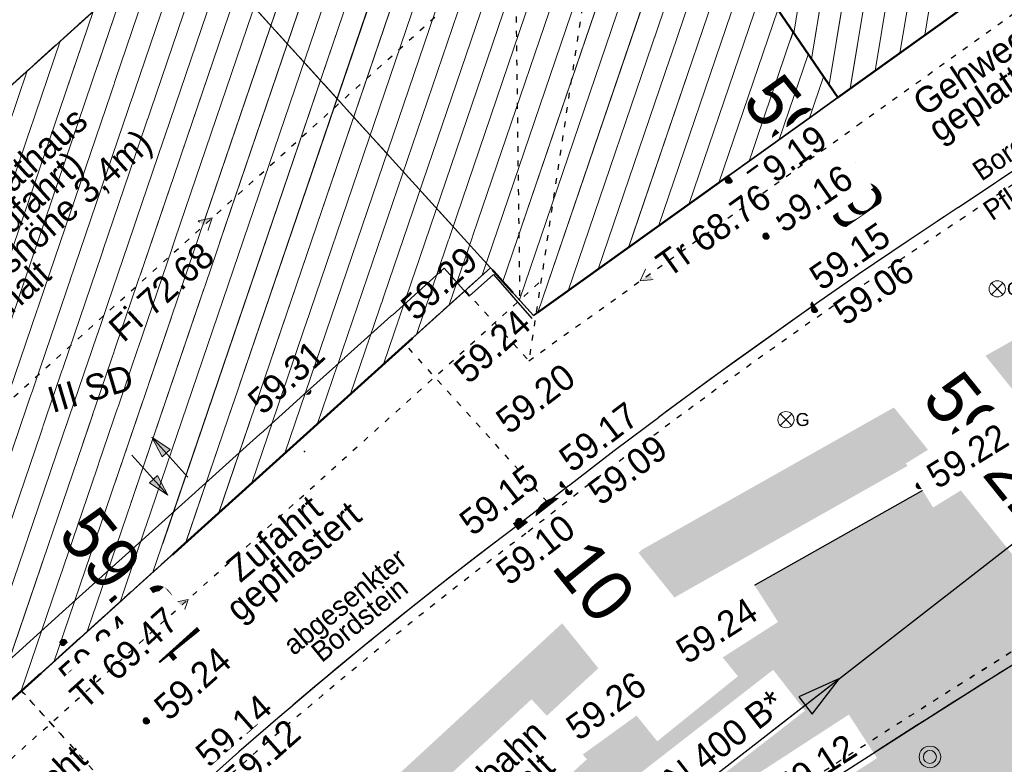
# Model space of a CAD drawing. Header units: millimetres. Extents: x 32365810 to 32368499, y 5620272 to 5622478.
# Tile 205 of 249: x 32366696 to 32366713, y 5620749 to 5620762. Entities that reach past the tile are written whole.
import ezdxf

# ---------------------------------------------------------------- set-up
doc = ezdxf.new("R2010")
doc.units = ezdxf.units.MM
for name, pattern in [('1000.100', [0]), ('1000.104', [0.225, 0.075, -0.15]), ('1000.196', [0.225, 0.075, -0.15]), ('1000.300', [0]), ('1600.1047', [0]), ('1600.2028', [0]), ('1600.2305', [0.75, 0.5, 0, 0, -0.25]), ('1600.2505', [0]), ('1600.2507', [0]), ('GELTUNGSBEREICH', [8.5, 7, -1.5])]:
    doc.linetypes.add(name, pattern=pattern)
doc.layers.get('0').update_dxf_attribs({"color": 1, "linetype": 'CONTINUOUS'})
doc.layers.add('_K_Flurstücke_Grenzpunkte', color=251, linetype='CONTINUOUS', lineweight=50)
for name, color, linetype in [('_K_Gebäude', 251, 'CONTINUOUS'), ('_K_Höhen_ gemessen (NHN)', 251, 'CONTINUOUS'), ('_K_Siedlungsflächen - Bauwerke u. Einrichtungen', 251, 'CONTINUOUS'), ('_K_Topographie_ örtl. Aufnahme', 251, 'CONTINUOUS'), ('GELTUNGSBEREICH_B', 7, 'CONTINUOUS'), ('UMGR_GELTUNGSBEREICH', 7, 'CONTINUOUS'), ('UMGR_STRASSENVERKEHRSFLÄCHE', 7, 'CONTINUOUS')]:
    doc.layers.add(name, color=color, linetype=linetype)
for name, color, linetype, transparency in [('Beschriftung Kanalbestand (AMT 66)', 7, 'CONTINUOUS', 0.75), ('Beschriftung Topographie', 7, 'CONTINUOUS', 0.75), ('EFB-_ Dachhöhen Bestandsgebäude (NHN)', 7, 'CONTINUOUS', 0.75), ('Flurstücke_Grenzpunkte', 11, 'CONTINUOUS', 0.75), ('Gasleitung', 7, 'CONTINUOUS', 0.75), ('Gebäude', 31, 'CONTINUOUS', 0.75), ('Höhen_ gemessen (NHN)', 7, 'CONTINUOUS', 0.75), ('Höhentexte_ gemessen (NHN)', 7, 'CONTINUOUS', 0.75), ('Leitungen Kanalbestand (AMT 66)', 7, 'CONTINUOUS', 0.75), ('Siedlungsflächen - Bauwerke u. Einrichtungen', 51, 'CONTINUOUS', 0.75), ('Symbole Topographie', 7, 'CONTINUOUS', 0.75), ('Topgraphie_ weitere örtliche Aufnahme', 7, 'CONTINUOUS', 0.75), ('Topographie_ örtl. Aufnahme', 7, 'CONTINUOUS', 0.75)]:
    doc.layers.add(name, color=color, linetype=linetype, transparency=transparency)
doc.layers.add('STRASSENVERKEHRSFLÄCHE_FA', color=7, linetype='CONTINUOUS', true_color=0xfff5bf)
doc.styles.add('Arial', font='arial.ttf')
doc.styles.add('Beschriftung schwarz_ Stift 0.25', font='GOTHIC.TTF')
doc.styles.add('Beschriftung Topographie_ blau', font='GOTHIC.TTF')
doc.styles.add('Dachhöhe NHN_ Bestand_ gemessen_ schwarz', font='GOTHIC.TTF')
doc.styles.add('Höhe NHN_ gemessen_ schwarz', font='GOTHIC.TTF')
doc.styles.add('Kanal Mischwasser_ Beschriftung allgemein_ dünn_ lila', font='GOTHIC.TTF')

# ---------------------------------------------------------------- blocks, each defined once
blk = doc.blocks.new('S1000.15')
at = {"color": 0, "lineweight": -2}
for p, q in [((-0.5, 0.05), (-0.485, 0.1)), ((0.495, 0.05), (-0.5, 0.05)), ((-0.5, -0.05), (-0.5, 0)), ((-0.5, 0), (0.5, 0)), ((-0.485, 0.1), (0.49, 0.1)), ((-0.475, 0.15), (-0.455, 0.2)), ((0.475, 0.15), (-0.475, 0.15)), ((-0.455, 0.2), (0.455, 0.2)), ((-0.43, 0.25), (-0.4, 0.3)), ((0.43, 0.25), (-0.43, 0.25)), ((-0.4, 0.3), (0.395, 0.3)), ((-0.355, 0.35), (-0.295, 0.4)), ((0.36, 0.35), (-0.355, 0.35)), ((-0.295, 0.4), (0.3, 0.4)), ((0.22, 0.45), (-0.215, 0.45)), ((0.3, 0.4), (0.22, 0.45)), ((0.395, 0.3), (0.36, 0.35)), ((0.455, 0.2), (0.43, 0.25)), ((0.49, 0.1), (0.475, 0.15)), ((0.5, 0), (0.495, 0.05)), ((0.495, -0.05), (-0.5, -0.05)), ((-0.475, -0.15), (-0.49, -0.1)), ((-0.49, -0.1), (0.485, -0.1)), ((0.475, -0.15), (-0.475, -0.15)), ((-0.43, -0.25), (-0.455, -0.2)), ((-0.455, -0.2), (0.46, -0.2)), ((0.425, -0.25), (-0.43, -0.25)), ((-0.355, -0.35), (-0.4, -0.3)), ((-0.4, -0.3), (0.395, -0.3)), ((0.345, -0.35), (-0.355, -0.35)), ((-0.205, -0.45), (-0.29, -0.4)), ((-0.29, -0.4), (0.285, -0.4)), ((0.2, -0.45), (-0.205, -0.45)), ((0.285, -0.4), (0.345, -0.35)), ((0.395, -0.3), (0.425, -0.25)), ((0.46, -0.2), (0.475, -0.15)), ((0.485, -0.1), (0.495, -0.05))]:
    blk.add_line(p, q, dxfattribs=at)
blk.add_circle((0, 0), 0.5, dxfattribs=at)
blk = doc.blocks.new('S1000.258')
at = {"lineweight": -2}
blk.add_hatch(color=0, dxfattribs=at).paths.add_polyline_path([(-0.5, -0.5), (-0.5, 0.5), (0.5, 0.5), (0.5, -0.5)], flags=0)
blk = doc.blocks.new('S1000.332')
at = {"lineweight": -2}
h = blk.add_hatch(color=0, dxfattribs=at)
h.paths.add_polyline_path([(-0.175, -0.05), (-0.075, -0.05), (-0.125, -0.25)], flags=0)
h.paths.add_polyline_path([(0.125, 0.25), (0.175, 0.05), (0.075, 0.05)], flags=0)
at = {"color": 0, "lineweight": -2}
for p, q in [((-0.125, -0.25), (-0.125, 0.25)), ((0.125, 0.25), (0.075, 0.05)), ((0.125, -0.25), (0.125, 0.25)), ((0.175, 0.05), (0.125, 0.25)), ((0.075, 0.05), (0.175, 0.05)), ((-0.175, -0.05), (-0.075, -0.05)), ((-0.125, -0.25), (-0.175, -0.05)), ((-0.075, -0.05), (-0.125, -0.25))]:
    blk.add_line(p, q, dxfattribs=at)
blk = doc.blocks.new('S1000.451')
at = {"color": 0, "lineweight": -2}
for radius in [0.5, 0.3]:
    blk.add_circle((0, 0), radius, dxfattribs=at)
blk = doc.blocks.new('S1000.550', base_point=(-0.2, 0))
at = {"color": 0, "lineweight": -2}
for p, q in [((-0.376777, 0.176777), (-0.023224, -0.176777)), ((-0.376777, -0.176777), (-0.023224, 0.176777))]:
    blk.add_line(p, q, dxfattribs=at)
blk.add_circle((-0.2, 0), 0.25, dxfattribs=at)
at = {"color": 0, "lineweight": -2, "insert": (0.09684, -0.2), "char_height": 0.4, "attachment_point": 7, "line_spacing_factor": 0.69, "style": 'Arial'}
blk.add_mtext('G', dxfattribs=at)
blk = doc.blocks.new('S1000.114', base_point=(0, 0.366025))
at = {"lineweight": -2}
blk.add_hatch(color=0, dxfattribs=at).paths.add_polyline_path([(-0.5, -0.5), (0, 0.366026), (0, -0.5)], flags=0)
at = {"color": 0, "lineweight": -2}
for p, q in [((0, 0.366026), (-0.5, -0.5)), ((0.5, -0.5), (0, 0.366026)), ((-0.5, -0.5), (0, -0.5)), ((0, -0.5), (0.5, -0.5))]:
    blk.add_line(p, q, dxfattribs=at)
blk = doc.blocks.new('O92')
at = {"layer": 'Gebäude', "color": 7, "linetype": '1600.2507', "lineweight": 18}
for p, q in [((32366198.538, 5622121.696), (32366189.143, 5622113.221)), ((32366203.863, 5622115.823), (32366198.538, 5622121.696)), ((32366194.469, 5622107.35), (32366203.863, 5622115.823)), ((32366189.143, 5622113.221), (32366194.469, 5622107.35))]:
    blk.add_line(p, q, dxfattribs=at)
blk = doc.blocks.new('O466')
at = {"layer": 'Gebäude', "color": 7, "linetype": '1600.2305', "lineweight": 18}
blk.add_line((32366189.143, 5622113.221), (32366198.538, 5622121.696), dxfattribs=at)
blk = doc.blocks.new('O508')
at = {"layer": 'Gebäude', "color": 7, "linetype": '1600.2305', "lineweight": 18}
blk.add_line((32366203.863, 5622115.823), (32366194.469, 5622107.35), dxfattribs=at)
blk = doc.blocks.new('O1014')
at = {"layer": 'Flurstücke_Grenzpunkte', "color": 7, "linetype": '1600.2028', "lineweight": 35}
for p, q in [((32366209.897, 5622118.777), (32366204.266, 5622127.038)), ((32366204.615, 5622114.993), (32366209.897, 5622118.777)), ((32366194.469, 5622107.35), (32366203.863, 5622115.823)), ((32366203.863, 5622115.823), (32366204.615, 5622114.993))]:
    blk.add_line(p, q, dxfattribs=at)
blk = doc.blocks.new('O1267')
at = {"layer": 'Flurstücke_Grenzpunkte', "color": 7, "linetype": '1600.2028', "lineweight": 35}
for q in [(32366204.266, 5622127.038), (32366220.764, 5622126.562)]:
    blk.add_line((32366209.897, 5622118.777), q, dxfattribs=at)
blk = doc.blocks.new('O1587')
at = {"layer": 'Flurstücke_Grenzpunkte', "color": 7, "linetype": '1600.2028', "lineweight": 35}
for p, q in [((32366209.897, 5622118.777), (32366220.764, 5622126.562)), ((32366204.615, 5622114.993), (32366209.897, 5622118.777)), ((32366194.469, 5622107.35), (32366203.863, 5622115.823)), ((32366203.863, 5622115.823), (32366204.615, 5622114.993))]:
    blk.add_line(p, q, dxfattribs=at)
blk = doc.blocks.new('O2074')
at = {"layer": 'Gebäude', "color": 7, "linetype": '1600.2505', "lineweight": 18}
for p, q in [((32366204.266, 5622127.038), (32366209.897, 5622118.777)), ((32366209.897, 5622118.777), (32366220.764, 5622126.562))]:
    blk.add_line(p, q, dxfattribs=at)
blk = doc.blocks.new('O2545')
at = {"layer": 'Gebäude', "color": 7, "linetype": '1600.2505', "lineweight": 18}
for p, q in [((32366204.266, 5622127.038), (32366209.897, 5622118.777)), ((32366198.538, 5622121.696), (32366189.143, 5622113.221)), ((32366204.615, 5622114.993), (32366209.897, 5622118.777)), ((32366194.469, 5622107.35), (32366203.863, 5622115.823)), ((32366203.863, 5622115.823), (32366204.615, 5622114.993))]:
    blk.add_line(p, q, dxfattribs=at)
blk = doc.blocks.new('*X1051')
at = {"color": 253, "linetype": '1600.1047', "lineweight": 18, "true_color": 0xb2b2b2}
for p, q in [((32366211.408759, 5622119.860008), (32366213.895708, 5622134.910977)), ((32366210.977642, 5622119.55116), (32366213.465673, 5622134.608678)), ((32366210.546525, 5622119.242313), (32366213.035637, 5622134.306379)), ((32366210.115408, 5622118.933465), (32366212.605602, 5622134.00408)), ((32366209.746059, 5622118.998439), (32366212.175567, 5622133.701781)), ((32366209.440133, 5622119.447249), (32366211.745532, 5622133.399482)), ((32366209.134208, 5622119.89606), (32366211.315497, 5622133.097183))]:
    blk.add_line(p, q, dxfattribs=at)
blk = doc.blocks.new('*X1198')
at = {"color": 253, "linetype": '1600.1047', "lineweight": 18, "true_color": 0xb2b2b2}
for p, q in [((32366193.526352, 5622106.7006), (32366201.936114, 5622131.388532)), ((32366194.098201, 5622107.216358), (32366202.178255, 5622130.936389)), ((32366194.571323, 5622107.442291), (32366202.420396, 5622130.484246)), ((32366195.143185, 5622107.958087), (32366202.662537, 5622130.032103)), ((32366195.715047, 5622108.473883), (32366202.904678, 5622129.57996)), ((32366196.28691, 5622108.989679), (32366203.146818, 5622129.127817)), ((32366196.858772, 5622109.505475), (32366203.388959, 5622128.675674)), ((32366197.430634, 5622110.021272), (32366203.6311, 5622128.223531)), ((32366198.002496, 5622110.537068), (32366203.873241, 5622127.771388)), ((32366198.574358, 5622111.052864), (32366204.115382, 5622127.319245)), ((32366199.14622, 5622111.56866), (32366204.365842, 5622126.891526)), ((32366199.718083, 5622112.084456), (32366204.629994, 5622126.503999)), ((32366200.289945, 5622112.600252), (32366204.894146, 5622126.116473)), ((32366200.861807, 5622113.116048), (32366205.158298, 5622125.728947)), ((32366201.433669, 5622113.631844), (32366205.42245, 5622125.341421)), ((32366202.005531, 5622114.14764), (32366205.686603, 5622124.953895)), ((32366202.577393, 5622114.663436), (32366205.950755, 5622124.566368)), ((32366203.149256, 5622115.179232), (32366206.214907, 5622124.178842)), ((32366203.721118, 5622115.695028), (32366206.479059, 5622123.791316)), ((32366204.079479, 5622115.584067), (32366206.743211, 5622123.40379)), ((32366204.367392, 5622115.266291), (32366207.007363, 5622123.016263)), ((32366204.688359, 5622115.045554), (32366207.271515, 5622122.628737)), ((32366205.212405, 5622115.420978), (32366207.535667, 5622122.241211)), ((32366205.73645, 5622115.796401), (32366207.799819, 5622121.853685)), ((32366206.260495, 5622116.171825), (32366208.063971, 5622121.466159)), ((32366192.954502, 5622106.184843), (32366198.105303, 5622121.305674)), ((32366206.784541, 5622116.547249), (32366208.328123, 5622121.078632)), ((32366192.382653, 5622105.669085), (32366197.533408, 5622120.789782)), ((32366207.308586, 5622116.922672), (32366208.592275, 5622120.691106)), ((32366191.810804, 5622105.153327), (32366196.961513, 5622120.273889)), ((32366207.832631, 5622117.298096), (32366208.856427, 5622120.30358)), ((32366208.356676, 5622117.67352), (32366209.120579, 5622119.916054)), ((32366191.238955, 5622104.63757), (32366196.389618, 5622119.757997)), ((32366208.880722, 5622118.048943), (32366209.384731, 5622119.528527)), ((32366190.667106, 5622104.121812), (32366195.817723, 5622119.242104)), ((32366209.404767, 5622118.424367), (32366209.648883, 5622119.141001))]:
    blk.add_line(p, q, dxfattribs=at)
blk = doc.blocks.new('S1000.370')
at = {"lineweight": -2}
blk.add_hatch(color=0, dxfattribs=at).paths.add_polyline_path([(0.065, 0), (-0.06, 0), (0, 0.25)], flags=0)
at = {"color": 0, "lineweight": -2}
for p, q in [((0, 0.25), (-0.06, 0)), ((0, -0.25), (0, 0.25)), ((0.065, 0), (0, 0.25)), ((-0.06, 0), (0.065, 0))]:
    blk.add_line(p, q, dxfattribs=at)

msp = doc.modelspace()

# ---------------------------------------------------------------- hatches: boundary and pattern name
at = {"layer": 'STRASSENVERKEHRSFLÄCHE_FA', "true_color": 0xffd24a}
h = msp.add_hatch(color=41, dxfattribs=at)
h.paths.add_polyline_path([(32366700.812, 5620642.637), (32366709.343, 5620645.3), (32366744.935, 5620656.407), (32366800.844, 5620673.855), (32366814.238, 5620678.035), (32366812.525, 5620684.489), (32366790.959, 5620765.764), (32366786.667, 5620779.054), (32366782.414, 5620794.243), (32366771.602, 5620788.163), (32366758.559, 5620780.941), (32366707.208, 5620751.956), (32366691.608, 5620737.561), (32366678.051, 5620726.047), (32366655.3, 5620707.965), (32366642.99, 5620700.236), (32366635.313, 5620695.501)], flags=0)
edge = h.paths.add_edge_path(flags=0)
edge.add_line((32366743.171, 5620661.733), (32366743.725, 5620660.059))
edge.add_line((32366743.725, 5620660.059), (32366743.458, 5620659.979))
edge.add_line((32366743.458, 5620659.979), (32366724.425, 5620654.23))
edge.add_line((32366724.425, 5620654.23), (32366712.306, 5620650.509))
edge.add_line((32366712.306, 5620650.509), (32366710.876, 5620650.047))
edge.add_line((32366710.876, 5620650.047), (32366706.05, 5620648.579))
edge.add_arc((32366704.003, 5620654.956), 6.698, 283.318, 287.7972, ccw=False)
edge.add_line((32366705.546, 5620648.438), (32366698.424, 5620654.325))
edge.add_line((32366698.424, 5620654.325), (32366697.04, 5620655.473))
edge.add_line((32366697.04, 5620655.473), (32366693.205, 5620658.654))
edge.add_line((32366693.205, 5620658.654), (32366688.766, 5620662.336))
edge.add_line((32366688.766, 5620662.336), (32366681.071, 5620668.621))
edge.add_line((32366681.071, 5620668.621), (32366678.012, 5620671.146))
edge.add_line((32366678.012, 5620671.146), (32366674.951, 5620673.67))
edge.add_line((32366674.951, 5620673.67), (32366671.86, 5620676.22))
edge.add_line((32366671.86, 5620676.22), (32366667.729, 5620679.629))
edge.add_line((32366667.729, 5620679.629), (32366654.864, 5620689.785))
edge.add_line((32366654.864, 5620689.785), (32366649.894, 5620695.982))
edge.add_line((32366649.894, 5620695.982), (32366658.967, 5620703.306))
edge.add_line((32366658.967, 5620703.306), (32366659.344, 5620702.84))
edge.add_line((32366659.344, 5620702.84), (32366668.389, 5620710.034))
edge.add_line((32366668.389, 5620710.034), (32366674.395, 5620714.748))
edge.add_line((32366674.395, 5620714.748), (32366678.887, 5620718.272))
edge.add_line((32366678.887, 5620718.272), (32366679.916, 5620719.08))
edge.add_line((32366679.916, 5620719.08), (32366682.406, 5620721.072))
edge.add_line((32366682.406, 5620721.072), (32366687.066, 5620724.769))
edge.add_line((32366687.066, 5620724.769), (32366692.104, 5620728.954))
edge.add_line((32366692.104, 5620728.954), (32366695.975, 5620732.09))
edge.add_line((32366695.975, 5620732.09), (32366701.909, 5620736.897))
edge.add_line((32366701.909, 5620736.897), (32366705.598, 5620739.886))
edge.add_line((32366705.598, 5620739.886), (32366707.114, 5620741.114))
edge.add_line((32366707.114, 5620741.114), (32366709.678, 5620743.191))
edge.add_line((32366709.678, 5620743.191), (32366711.231, 5620744.449))
edge.add_line((32366711.231, 5620744.449), (32366709.901, 5620746.78))
edge.add_line((32366709.901, 5620746.78), (32366714.041, 5620748.991))
edge.add_line((32366714.041, 5620748.991), (32366720.118, 5620752.237))
edge.add_line((32366720.118, 5620752.237), (32366735.266, 5620760.328))
edge.add_line((32366735.266, 5620760.328), (32366742.576, 5620764.232))
edge.add_line((32366742.576, 5620764.232), (32366745.667, 5620765.883))
edge.add_line((32366745.667, 5620765.883), (32366748.389, 5620767.337))
edge.add_line((32366748.389, 5620767.337), (32366756.702, 5620771.881))
edge.add_line((32366756.702, 5620771.881), (32366764.579, 5620776.187))
edge.add_line((32366764.579, 5620776.187), (32366766.33, 5620772.553))
edge.add_line((32366766.33, 5620772.553), (32366774.371, 5620775.593))
edge.add_line((32366774.371, 5620775.593), (32366779.279, 5620762.41))
edge.add_line((32366779.279, 5620762.41), (32366782.33, 5620749.774))
edge.add_line((32366782.33, 5620749.774), (32366791.82, 5620710.458))
edge.add_line((32366791.82, 5620710.458), (32366791.885, 5620710.186))
edge.add_line((32366791.885, 5620710.186), (32366793.466, 5620703.78))
edge.add_line((32366793.466, 5620703.78), (32366795.233, 5620696.617))
edge.add_line((32366795.233, 5620696.617), (32366799.353, 5620680.172))
edge.add_line((32366799.353, 5620680.172), (32366785.793, 5620675.727))
edge.add_line((32366785.793, 5620675.727), (32366779.86, 5620673.837))
edge.add_line((32366779.86, 5620673.837), (32366773.881, 5620671.894))
edge.add_line((32366773.881, 5620671.894), (32366767.913, 5620669.955))
edge.add_line((32366767.913, 5620669.955), (32366743.171, 5620661.733))

# ---------------------------------------------------------------- linework, layer by layer
at = {"layer": '_K_Flurstücke_Grenzpunkte', "linetype": '1600.2028', "lineweight": 35}
for p, q in [((32366709.722, 5620761.031), (32366720.589, 5620768.816)), ((32366704.44, 5620757.247), (32366709.722, 5620761.031)), ((32366694.294, 5620749.604), (32366703.688, 5620758.077)), ((32366703.688, 5620758.077), (32366704.44, 5620757.247))]:
    msp.add_line(p, q, dxfattribs=at)
at = {"layer": '_K_Flurstücke_Grenzpunkte', "linetype": '1600.2028'}
msp.add_lwpolyline([(32366687.398, 5620789.99), (32366687.225, 5620790.362), (32366687.307, 5620790.399), (32366692.75, 5620792.912), (32366693.293, 5620793.163), (32366697.575, 5620795.14), (32366706.274, 5620799.154), (32366710.941, 5620789.01), (32366715.259, 5620780.113), (32366715.92, 5620778.711), (32366720.589, 5620768.816), (32366709.722, 5620761.031), (32366704.091, 5620769.292), (32366698.591, 5620779.562), (32366694.807, 5620787.476), (32366694.638, 5620787.828), (32366689.716, 5620785.025)], close=True, dxfattribs=at)
msp.add_lwpolyline([(32366655.837, 5620715.706), (32366670.241, 5620726.406), (32366669.57, 5620727.302), (32366669.851, 5620727.556), (32366677.54, 5620734.491), (32366678.095, 5620734.993), (32366681.765, 5620738.303), (32366682.321, 5620738.804), (32366694.034, 5620749.369), (32366694.294, 5620749.604), (32366703.688, 5620758.077), (32366704.44, 5620757.247), (32366709.722, 5620761.031), (32366704.091, 5620769.292)], dxfattribs=at)
at = {"layer": '_K_Gebäude', "linetype": '1600.1047', "lineweight": 18}
for p, q in [((32366711.234, 5620762.114), (32366713.721, 5620777.165)), ((32366710.803, 5620761.805), (32366713.291, 5620776.862)), ((32366710.372, 5620761.496), (32366712.861, 5620776.56)), ((32366709.941, 5620761.187), (32366712.431, 5620776.258)), ((32366709.571, 5620761.252), (32366712.001, 5620775.955)), ((32366709.266, 5620761.701), (32366711.571, 5620775.653)), ((32366708.96, 5620762.15), (32366711.141, 5620775.351))]:
    msp.add_line(p, q, dxfattribs=at)
at = {"layer": '_K_Gebäude', "linetype": '1600.2505', "lineweight": -2}
msp.add_lwpolyline([(32366694.807, 5620787.476), (32366698.591, 5620779.562), (32366704.091, 5620769.292), (32366709.722, 5620761.031), (32366720.589, 5620768.816), (32366715.92, 5620778.711), (32366708.463, 5620773.469), (32366704.703, 5620780.956), (32366706.047, 5620781.622), (32366701.496, 5620790.661), (32366700.141, 5620790.018), (32366697.575, 5620795.14), (32366693.293, 5620793.163), (32366696.044, 5620788.172)], close=True, dxfattribs=at)
for points in [[(32366655.837, 5620715.706), (32366670.241, 5620726.406), (32366669.57, 5620727.302), (32366669.851, 5620727.556), (32366669.751, 5620727.668), (32366677.439, 5620734.602), (32366677.54, 5620734.491), (32366678.095, 5620734.993), (32366677.995, 5620735.104), (32366681.665, 5620738.414), (32366681.765, 5620738.303), (32366682.321, 5620738.804), (32366682.221, 5620738.916), (32366693.935, 5620749.481), (32366694.034, 5620749.369), (32366694.294, 5620749.604), (32366703.688, 5620758.077), (32366704.44, 5620757.247), (32366709.722, 5620761.031), (32366704.091, 5620769.292)], [(32366698.363, 5620763.95), (32366688.968, 5620755.475), (32366681.961, 5620749.154), (32366669.486, 5620762.966)]]:
    msp.add_lwpolyline(points, dxfattribs=at)
at = {"layer": '_K_Gebäude', "linetype": '1600.2305', "lineweight": 18}
msp.add_lwpolyline([(32366698.363, 5620763.95), (32366688.968, 5620755.475), (32366698.363, 5620763.95), (32366703.688, 5620758.077)], dxfattribs=at)
msp.add_lwpolyline([(32366703.688, 5620758.077), (32366694.294, 5620749.604)], close=True, dxfattribs=at)
at = {"layer": '_K_Höhen_ gemessen (NHN)'}
for p in [(32366704.463, 5620754.096), (32366704.585, 5620753.935)]:
    msp.add_point(p, dxfattribs=at)
at = {"layer": '_K_Siedlungsflächen - Bauwerke u. Einrichtungen', "linetype": '1600.1047', "lineweight": 18}
for p, q in [((32366693.352, 5620748.954), (32366701.762, 5620773.642)), ((32366693.924, 5620749.47), (32366702.004, 5620773.19)), ((32366694.397, 5620749.696), (32366702.246, 5620772.738)), ((32366694.969, 5620750.212), (32366702.488, 5620772.286)), ((32366695.54, 5620750.728), (32366702.73, 5620771.834)), ((32366696.112, 5620751.243), (32366702.972, 5620771.381)), ((32366696.684, 5620751.759), (32366703.214, 5620770.929)), ((32366697.256, 5620752.275), (32366703.457, 5620770.477)), ((32366697.828, 5620752.791), (32366703.699, 5620770.025)), ((32366698.4, 5620753.307), (32366703.941, 5620769.573)), ((32366698.972, 5620753.822), (32366704.191, 5620769.145)), ((32366699.544, 5620754.338), (32366704.455, 5620768.758)), ((32366700.115, 5620754.854), (32366704.72, 5620768.37)), ((32366700.687, 5620755.37), (32366704.984, 5620767.983)), ((32366701.259, 5620755.886), (32366705.248, 5620767.595)), ((32366701.831, 5620756.401), (32366705.512, 5620767.208)), ((32366702.403, 5620756.917), (32366705.776, 5620766.82)), ((32366702.975, 5620757.433), (32366706.04, 5620766.433)), ((32366703.547, 5620757.949), (32366706.304, 5620766.045)), ((32366703.905, 5620757.838), (32366706.569, 5620765.657)), ((32366704.193, 5620757.52), (32366706.833, 5620765.27)), ((32366704.514, 5620757.299), (32366707.097, 5620764.882)), ((32366705.038, 5620757.675), (32366707.361, 5620764.495)), ((32366705.562, 5620758.05), (32366707.625, 5620764.107)), ((32366706.086, 5620758.425), (32366707.889, 5620763.72)), ((32366692.78, 5620748.439), (32366697.931, 5620763.559)), ((32366706.61, 5620758.801), (32366708.154, 5620763.332)), ((32366692.208, 5620747.923), (32366697.359, 5620763.043)), ((32366707.134, 5620759.176), (32366708.418, 5620762.945)), ((32366707.658, 5620759.552), (32366708.682, 5620762.557)), ((32366691.636, 5620747.407), (32366696.787, 5620762.528)), ((32366708.182, 5620759.927), (32366708.946, 5620762.17)), ((32366691.064, 5620746.891), (32366696.215, 5620762.012)), ((32366708.706, 5620760.303), (32366709.21, 5620761.782)), ((32366690.493, 5620746.375), (32366695.643, 5620761.496)), ((32366709.23, 5620760.678), (32366709.474, 5620761.395))]:
    msp.add_line(p, q, dxfattribs=at)
at = {"layer": '_K_Topographie_ örtl. Aufnahme', "linetype": '1000.104'}
for p, q in [((32366704.681, 5620754.007), (32366702.212, 5620756.745)), ((32366697.763, 5620748.27), (32366695.543, 5620750.73))]:
    msp.add_line(p, q, dxfattribs=at)
at = {"layer": '_K_Topographie_ örtl. Aufnahme', "linetype": '1000.100'}
msp.add_lwpolyline([(32366711.815, 5620759.125), (32366717.231, 5620762.759), (32366723.128, 5620766.548), (32366729.833, 5620770.608)], dxfattribs=at)
at = {"layer": '_K_Topographie_ örtl. Aufnahme', "linetype": '1000.104'}
msp.add_lwpolyline([(32366729.937, 5620770.437), (32366723.233, 5620766.379), (32366717.34, 5620762.592), (32366711.926, 5620758.958)], dxfattribs=at)
msp.add_lwpolyline([(32366725.141, 5620758.709, 0.012174), (32366713.585, 5620751.925, 0.005954), (32366708.402, 5620748.625)], format="xyb", dxfattribs=at)
at = {"layer": '_K_Topographie_ örtl. Aufnahme', "linetype": '1000.100'}
msp.add_lwpolyline([(32366725.237, 5620758.533, 0.012173), (32366713.691, 5620751.756, 0.005954), (32366708.512, 5620748.458, 0.007576), (32366707.564, 5620747.817, 0.033671), (32366700.565, 5620741.498)], format="xyb", dxfattribs=at)
for centre, radius, start, end in [((32366773.736, 5620665.268), 112.442, 123.41438, 128.21067), ((32366755.043, 5620686.012), 84.601, 126.95316, 132.41216)]:
    msp.add_arc(centre, radius, start, end, dxfattribs=at)
at = {"layer": '_K_Topographie_ örtl. Aufnahme', "linetype": '1000.104'}
for centre, radius, start, end in [((32366773.736, 5620665.268), 112.242, 123.41398, 128.21179), ((32366755.043, 5620686.012), 84.401, 126.95167, 132.41173)]:
    msp.add_arc(centre, radius, start, end, dxfattribs=at)
at = {"layer": '_K_Topographie_ örtl. Aufnahme'}
for p in [(32366700.461, 5620754.883), (32366701.612, 5620751.604)]:
    msp.add_point(p, dxfattribs=at)
at = {"layer": 'GELTUNGSBEREICH_B', "linetype": 'GELTUNGSBEREICH', "ltscale": 0.5, "const_width": 1, "flags": 128}
msp.add_lwpolyline([(32366700.6, 5620641.524), (32366709.641, 5620644.345), (32366745.233, 5620655.452), (32366801.142, 5620672.901), (32366815.45, 5620677.366), (32366813.492, 5620684.746), (32366791.918, 5620766.046), (32366787.625, 5620779.343), (32366783.034, 5620795.739), (32366771.115, 5620789.036), (32366758.071, 5620781.813), (32366706.615, 5620752.77), (32366690.945, 5620738.31), (32366677.416, 5620726.82), (32366654.721, 5620708.782), (32366642.462, 5620701.085), (32366633.585, 5620695.611)], close=True, dxfattribs=at)
at = {"layer": 'Topographie_ örtl. Aufnahme', "color": 7, "true_color": 0xffffff}
for p in [(32366700.461, 5620754.883, 59.267), (32366701.612, 5620751.604, 59.085)]:
    msp.add_point(p, dxfattribs=at)
at = {"layer": 'UMGR_GELTUNGSBEREICH'}
msp.add_lwpolyline([(32366700.812, 5620642.637), (32366709.343, 5620645.3), (32366744.935, 5620656.407), (32366800.844, 5620673.855), (32366814.238, 5620678.035), (32366812.525, 5620684.489), (32366790.959, 5620765.764), (32366786.667, 5620779.054), (32366782.414, 5620794.243), (32366771.602, 5620788.163), (32366758.559, 5620780.941), (32366707.208, 5620751.956), (32366691.608, 5620737.561), (32366678.051, 5620726.047), (32366655.3, 5620707.965), (32366642.99, 5620700.236), (32366635.313, 5620695.501)], close=True, dxfattribs=at)
at = {"layer": 'UMGR_STRASSENVERKEHRSFLÄCHE'}
msp.add_lwpolyline([(32366700.812, 5620642.637), (32366709.343, 5620645.3), (32366744.935, 5620656.407), (32366800.844, 5620673.855), (32366814.238, 5620678.035), (32366812.525, 5620684.489), (32366790.959, 5620765.764), (32366786.667, 5620779.054), (32366782.414, 5620794.243), (32366771.602, 5620788.163), (32366758.559, 5620780.941), (32366707.208, 5620751.956), (32366691.608, 5620737.561), (32366678.051, 5620726.047), (32366655.3, 5620707.965), (32366642.99, 5620700.236), (32366635.313, 5620695.501), (32366700.812, 5620642.637)], close=True, dxfattribs=at)

# ---------------------------------------------------------------- block references
at = {"layer": '_K_Höhen_ gemessen (NHN)', "xscale": 0.1125, "yscale": 0.1125, "zscale": 0.1125}
for p in [(32366707.831, 5620759.595), (32366711.147, 5620754.294), (32366704.196, 5620753.584), (32366696.272, 5620751.565)]:
    msp.add_blockref('S1000.15', p, dxfattribs=at)
at = {"layer": 'EFB-_ Dachhöhen Bestandsgebäude (NHN)', "color": 7, "lineweight": 18, "xscale": 0.25, "yscale": 0.25, "zscale": 0.25}
for p, rotation in [((32366698.854, 5620758.941, 72.681), 312.0492614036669), ((32366706.291, 5620757.847, 68.76), 125.617741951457)]:
    msp.add_blockref('S1000.114', p, dxfattribs=dict(at, rotation=rotation))
at = {"layer": 'Gasleitung', "color": 7, "lineweight": 18, "xscale": 0.5625, "yscale": 0.5625, "zscale": 0.5625}
for p in [(32366712.494, 5620757.71, 59.102), (32366708.823, 5620755.437, 59.118)]:
    msp.add_blockref('S1000.550', p, dxfattribs=at)
at = {"layer": 'Höhen_ gemessen (NHN)', "color": 7, "lineweight": 18, "xscale": 0.1125, "yscale": 0.1125, "zscale": 0.1125}
for p in [(32366707.831, 5620759.595, 59.188), (32366708.478, 5620758.627, 59.161), (32366709.314, 5620757.433, 59.146), (32366709.322, 5620757.353, 59.065), (32366702.279, 5620757.026, 59.286), (32366703.022, 5620756.08, 59.238), (32366703.663, 5620755.18, 59.198), (32366711.147, 5620754.294, 59.22), (32366696.272, 5620751.565, 59.335), (32366706.789, 5620751.212, 59.243), (32366706.529, 5620751.032, 59.261), (32366697.712, 5620750.205, 59.237)]:
    msp.add_blockref('S1000.15', p, dxfattribs=at)
at = {"layer": 'Symbole Topographie', "color": 7, "lineweight": 18, "xscale": 0.375, "yscale": 0.375, "zscale": 0.375}
msp.add_blockref('S1000.451', (32366711.324, 5620749.579, 59.108), dxfattribs=at)
at = {"layer": 'Topographie_ örtl. Aufnahme', "color": 7, "lineweight": 18, "xscale": 0.1125, "yscale": 0.1125, "zscale": 0.1125}
msp.add_blockref('S1000.15', (32366700.514, 5620755.932, 59.313), dxfattribs=at)

# ---------------------------------------------------------------- next in the draw order: texts
at = {"layer": '_K_Höhen_ gemessen (NHN)', "char_height": 0.9, "width": 6.48035, "attachment_point": 8, "rotation": 308.8633, "line_spacing_factor": 0.69, "style": 'Höhe NHN_ gemessen_ schwarz', "bg_fill": 2}
for s, insert in [('59.19', (32366708.971, 5620759.774)), ('59.22', (32366712.097, 5620754.612)), ('59.10', (32366704.612, 5620752.999)), ('59.34', (32366697.085, 5620752.254))]:
    msp.add_mtext(s, dxfattribs=dict(at, insert=insert))
at = {"layer": 'Beschriftung Kanalbestand (AMT 66)', "color": 200, "lineweight": 25, "true_color": 0xd600ff, "insert": (32366707.58, 5620749.724), "char_height": 0.45, "attachment_point": 5, "rotation": 37.8591, "line_spacing_factor": 0.69, "style": 'Kanal Mischwasser_ Beschriftung allgemein_ dünn_ lila', "bg_fill": 2}
msp.add_mtext('DN 400 B*', dxfattribs=at)
at = {"layer": 'Beschriftung Topographie', "color": 142, "lineweight": 25, "true_color": 0x0087cd, "attachment_point": 5, "line_spacing_factor": 0.69, "style": 'Beschriftung Topographie_ blau', "bg_fill": 2}
for s, insert, char_height, rotation in [('Bordstein', (32366712.944, 5620760.263), 0.35, 33.867), ('Zufahrt\\Pgepflastert', (32366700.141, 5620753.128), 0.45, 39.9778), ('Fahrbahn\\PAsphalt', (32366703.82, 5620748.983), 0.45, 42.7812), ('Schacht', (32366695.774, 5620748.92), 0.45, 42.7812)]:
    msp.add_mtext(s, dxfattribs=dict(at, insert=insert, char_height=char_height, rotation=rotation))
at = {"layer": 'Höhentexte_ gemessen (NHN)', "color": 7, "lineweight": 25, "char_height": 0.45, "attachment_point": 8, "line_spacing_factor": 0.69, "style": 'Höhe NHN_ gemessen_ schwarz', "bg_fill": 2}
for s, insert, rotation in [('59.06', (32366710.475, 5620757.482, 59.065), 34.8443), ('59.31', (32366700.295, 5620756.003, 59.313), 42.0081), ('59.20', (32366704.613, 5620755.622, 59.198), 37.5821), ('59.24', (32366707.745, 5620751.58, 59.243), 32.6762)]:
    msp.add_mtext(s, dxfattribs=dict(at, insert=insert, rotation=rotation))

# ---------------------------------------------------------------- next in the draw order: linework, layer by layer
at = {"layer": 'Höhen_ gemessen (NHN)', "color": 7, "true_color": 0xffffff}
for p in [(32366704.463, 5620754.096, 59.15), (32366704.585, 5620753.935, 59.078)]:
    msp.add_point(p, dxfattribs=at)

# ---------------------------------------------------------------- next in the draw order: block references
at = {"layer": 'EFB-_ Dachhöhen Bestandsgebäude (NHN)', "color": 7, "lineweight": 18, "xscale": 0.25, "yscale": 0.25, "zscale": 0.25, "rotation": 312.0492614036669}
msp.add_blockref('S1000.114', (32366698.436, 5620752.315, 69.469), dxfattribs=at)
at = {"layer": 'Höhen_ gemessen (NHN)', "color": 7, "lineweight": 18, "xscale": 0.1125, "yscale": 0.1125, "zscale": 0.1125}
for p in [(32366704.955, 5620754.316, 59.174), (32366705.052, 5620754.19, 59.094), (32366704.185, 5620753.668, 59.154), (32366704.196, 5620753.584, 59.103)]:
    msp.add_blockref('S1000.15', p, dxfattribs=at)
at = {"layer": 'Symbole Topographie', "color": 7, "lineweight": 18}
for name, p, xscale, yscale, zscale, rotation in [('S1000.332', (32366697.947, 5620754.63), 1.875, 1.875, 1.875, 42.020474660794), ('S1000.258', (32366704.184, 5620753.619, 59.083), 0.15000000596, 0.15000000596, 0.15000000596, 216.9532171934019)]:
    msp.add_blockref(name, p, dxfattribs=dict(at, xscale=xscale, yscale=yscale, zscale=zscale, rotation=rotation))

# ---------------------------------------------------------------- next in the draw order: texts
at = {"layer": 'Beschriftung Topographie', "color": 142, "lineweight": 25, "true_color": 0x0087cd, "attachment_point": 5, "line_spacing_factor": 0.69, "style": 'Beschriftung Topographie_ blau', "bg_fill": 2}
for s, insert, char_height, rotation in [('Gehweg\\Pgeplattet', (32366712.216, 5620761.232), 0.45, 33.884), ('abgesenkter\\PBordstein', (32366701.288, 5620752.121), 0.35, 39.2626)]:
    msp.add_mtext(s, dxfattribs=dict(at, insert=insert, char_height=char_height, rotation=rotation))
at = {"layer": 'Höhentexte_ gemessen (NHN)', "color": 7, "lineweight": 25, "char_height": 0.45, "line_spacing_factor": 0.69, "style": 'Höhe NHN_ gemessen_ schwarz', "bg_fill": 2}
for s, insert, attachment_point, rotation in [('59.15', (32366710.062, 5620758.089, 59.146), 8, 34.6904), ('59.24', (32366703.874, 5620756.539, 59.238), 8, 42.0492), ('59.17', (32366705.71, 5620754.954, 59.15), 8, 37.0426), ('59.22', (32366712.097, 5620754.612, 59.22), 8, 31.7116), ('59.34', (32366696.702, 5620751.582, 59.335), 2, 42.0492), ('59.24', (32366698.667, 5620750.684, 59.237), 8, 41.5807), ('59.26', (32366705.832, 5620750.281, 59.261), 8, 35.8714), ('59.12', (32366709.466, 5620749.21, 59.122), 8, 32.988)]:
    msp.add_mtext(s, dxfattribs=dict(at, insert=insert, attachment_point=attachment_point, rotation=rotation))

# ---------------------------------------------------------------- next in the draw order: texts
at = {"layer": 'Beschriftung Topographie', "color": 7, "lineweight": 25, "insert": (32366694.721, 5620757.929), "char_height": 0.45, "attachment_point": 5, "rotation": 42.0529, "line_spacing_factor": 0.69, "style": 'Beschriftung schwarz_ Stift 0.25', "bg_fill": 2}
msp.add_mtext('Duchfahrt Altes Rathaus\\P(Feuerwehr-Zufahrt)\\P(max.Durchfahrtshöhe 3,4m)\\PAsphalt', dxfattribs=at)
at = {"layer": 'Beschriftung Topographie', "color": 142, "lineweight": 25, "true_color": 0x0087cd, "insert": (32366713.398, 5620759.757), "char_height": 0.35, "attachment_point": 5, "rotation": 33.867, "line_spacing_factor": 0.69, "style": 'Beschriftung Topographie_ blau', "bg_fill": 2}
msp.add_mtext('Pflasterreihe', dxfattribs=at)
at = {"layer": 'EFB-_ Dachhöhen Bestandsgebäude (NHN)', "color": 7, "lineweight": 25, "insert": (32366698.157, 5620752.047, 69.469), "char_height": 0.45, "attachment_point": 6, "rotation": 42.0493, "line_spacing_factor": 0.69, "style": 'Dachhöhe NHN_ Bestand_ gemessen_ schwarz', "bg_fill": 2}
msp.add_mtext('Tr 69.47', dxfattribs=at)
at = {"layer": 'Höhentexte_ gemessen (NHN)', "color": 7, "lineweight": 25, "char_height": 0.45, "attachment_point": 8, "line_spacing_factor": 0.69, "style": 'Höhe NHN_ gemessen_ schwarz', "bg_fill": 2}
for s, insert, rotation in [('59.16', (32366709.411, 5620759.089, 59.161), 34.5623), ('59.29', (32366702.952, 5620757.636, 59.286), 42.0492), ('59.09', (32366706.21, 5620754.382, 59.07), 37.2431), ('59.10', (32366704.612, 5620752.999, 59.079), 37.9751), ('59.14', (32366699.389, 5620749.86, 59.144), 41.2401)]:
    msp.add_mtext(s, dxfattribs=dict(at, insert=insert, rotation=rotation))

# ---------------------------------------------------------------- next in the draw order: texts
at = {"layer": 'EFB-_ Dachhöhen Bestandsgebäude (NHN)', "color": 7, "lineweight": 25, "char_height": 0.45, "line_spacing_factor": 0.69, "style": 'Dachhöhe NHN_ Bestand_ gemessen_ schwarz', "bg_fill": 2}
for s, insert, attachment_point, rotation in [('Fi 72.68', (32366698.629, 5620758.554, 72.681), 3, 42.0493), ('III SD', (32366696.74, 5620755.977), 5, 16.5125)]:
    msp.add_mtext(s, dxfattribs=dict(at, insert=insert, attachment_point=attachment_point, rotation=rotation))
at = {"layer": 'Höhentexte_ gemessen (NHN)', "color": 7, "lineweight": 25, "char_height": 0.45, "attachment_point": 8, "line_spacing_factor": 0.69, "style": 'Höhe NHN_ gemessen_ schwarz', "bg_fill": 2}
for s, insert, rotation in [('59.19', (32366708.971, 5620759.774, 59.188), 35.6177), ('59.15', (32366703.978, 5620753.861, 59.13), 37.9537), ('59.12', (32366699.871, 5620749.43, 59.117), 41.4391)]:
    msp.add_mtext(s, dxfattribs=dict(at, insert=insert, rotation=rotation))

# ---------------------------------------------------------------- next in the draw order: block references
at = {"layer": 'Gebäude', "color": 7, "true_color": 0xffffff}
for name in ['O92', 'O466', 'O508']:
    msp.add_blockref(name, (499.825, -1357.746), dxfattribs=at)

# ---------------------------------------------------------------- next in the draw order: texts
at = {"layer": 'EFB-_ Dachhöhen Bestandsgebäude (NHN)', "color": 7, "lineweight": 25, "insert": (32366706.653, 5620758.07, 68.76), "char_height": 0.45, "attachment_point": 4, "rotation": 35.6178, "line_spacing_factor": 0.69, "style": 'Dachhöhe NHN_ Bestand_ gemessen_ schwarz', "bg_fill": 2}
msp.add_mtext('Tr 68.76', dxfattribs=at)

# ---------------------------------------------------------------- next in the draw order: block references
at = {"layer": 'Flurstücke_Grenzpunkte', "color": 7, "true_color": 0xffffff}
msp.add_blockref('O1014', (499.825, -1357.746), dxfattribs=at)

# ---------------------------------------------------------------- next in the draw order: block references
msp.add_blockref('O1267', (499.825, -1357.746), dxfattribs=at)

# ---------------------------------------------------------------- next in the draw order: block references
msp.add_blockref('O1587', (499.825, -1357.746), dxfattribs=at)

# ---------------------------------------------------------------- next in the draw order: block references
at = {"layer": 'Gebäude', "color": 7, "true_color": 0xffffff}
msp.add_blockref('O2074', (499.825, -1357.746), dxfattribs=at)

# ---------------------------------------------------------------- next in the draw order: block references
msp.add_blockref('O2545', (499.825, -1357.746), dxfattribs=at)

# ---------------------------------------------------------------- next in the draw order: linework, layer by layer
at = {"layer": 'EFB-_ Dachhöhen Bestandsgebäude (NHN)', "color": 7, "linetype": '1000.196', "lineweight": 25}
for p, q in [((32366710.066, 5620760.551), (32366720.933, 5620768.336)), ((32366705.62, 5620764.822), (32366704.357, 5620756.461)), ((32366691.696, 5620752.484), (32366704.119, 5620763.689)), ((32366704.119, 5620763.689), (32366704.198, 5620757.512)), ((32366704.357, 5620756.461), (32366710.066, 5620760.551)), ((32366694.804, 5620749.039), (32366704.539, 5620757.819)), ((32366703.251, 5620757.681), (32366704.357, 5620756.461))]:
    msp.add_line(p, q, dxfattribs=at)
at = {"layer": 'Leitungen Kanalbestand (AMT 66)', "color": 200, "linetype": '1000.300', "lineweight": 25, "true_color": 0xd600ff}
msp.add_line((32366699.881, 5620743.268, 59.254), (32366718.435, 5620757.691, 59.096), dxfattribs=at)
at = {"layer": 'Topgraphie_ weitere örtliche Aufnahme', "color": 142, "linetype": '1000.104', "lineweight": 25, "true_color": 0x0087cd}
msp.add_line((32366717.34, 5620762.592), (32366711.926, 5620758.958), dxfattribs=at)
for centre, radius, start, end in [((32366773.736, 5620665.268), 112.242, 123.41398, 128.21179), ((32366755.043, 5620686.012), 84.401, 126.95167, 132.41173), ((32366849.559, 5620532.688), 257.981, 121.80768, 123.17233)]:
    msp.add_arc(centre, radius, start, end, dxfattribs=at)
at = {"layer": 'Topographie_ örtl. Aufnahme', "color": 142, "linetype": '1000.100', "lineweight": 25, "true_color": 0x0087cd}
for p, q in [((32366711.815, 5620759.125, 59.026), (32366717.231, 5620762.759, 58.98)), ((32366700.514, 5620755.932, 59.313), (32366702.885, 5620758.067, 59.274)), ((32366702.885, 5620758.067, 59.274), (32366703.322, 5620757.581, 59.269)), ((32366703.322, 5620757.581, 59.269), (32366703.742, 5620757.96, 59.282)), ((32366703.742, 5620757.96, 59.282), (32366704.411, 5620757.195, 59.221)), ((32366698.386, 5620754.015, 59.327), (32366700.514, 5620755.932, 59.313)), ((32366696.314, 5620752.149, 59.344), (32366698.386, 5620754.015, 59.327)), ((32366694.007, 5620750.071, 59.377), (32366696.314, 5620752.149, 59.344))]:
    msp.add_line(p, q, dxfattribs=at)
at = {"layer": 'Topographie_ örtl. Aufnahme', "color": 142, "linetype": '1000.104', "lineweight": 25, "true_color": 0x0087cd}
for p, q in [((32366704.681, 5620754.007, 59.055), (32366702.212, 5620756.745, 59.264)), ((32366695.543, 5620750.73, 59.264), (32366697.717, 5620748.32, 59.107))]:
    msp.add_line(p, q, dxfattribs=at)
at = {"layer": 'Topographie_ örtl. Aufnahme', "color": 142, "linetype": '1000.100', "lineweight": 25, "true_color": 0x0087cd}
for points in [[(32366711.815, 5620759.125, 59.026), (32366710.945, 5620758.545, 59.032), (32366710.08, 5620757.957, 59.039), (32366709.221, 5620757.361, 59.045), (32366708.367, 5620756.757, 59.051), (32366707.519, 5620756.145, 59.058), (32366706.676, 5620755.525, 59.064), (32366705.84, 5620754.897, 59.07), (32366705.009, 5620754.262, 59.077), (32366704.184, 5620753.619, 59.083)], [(32366704.184, 5620753.619, 59.083), (32366703.472, 5620753.076, 59.092), (32366702.765, 5620752.527, 59.102), (32366702.063, 5620751.97, 59.111), (32366701.368, 5620751.405, 59.12), (32366700.679, 5620750.833, 59.13), (32366699.996, 5620750.254, 59.139), (32366699.319, 5620749.668, 59.148), (32366698.648, 5620749.074, 59.158), (32366697.983, 5620748.474, 59.167)], [(32366713.691, 5620751.756, 59.006), (32366712.389, 5620750.943, 59.023), (32366711.091, 5620750.122, 59.039), (32366709.799, 5620749.294, 59.056), (32366708.512, 5620748.458, 59.072)]]:
    msp.add_polyline3d(points, dxfattribs=at)

# ---------------------------------------------------------------- next in the draw order: block references
at = {"layer": 'Gebäude', "color": 7, "true_color": 0xffffff}
msp.add_blockref('*X1051', (499.825, -1357.746), dxfattribs=at)
at = {"layer": 'Leitungen Kanalbestand (AMT 66)', "color": 200, "lineweight": 25, "true_color": 0xd600ff, "xscale": 3.0025, "yscale": 3.0025, "zscale": 3.0025, "rotation": 307.858885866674}
msp.add_blockref('S1000.370', (32366709.158, 5620750.479, 59.175), dxfattribs=at)
at = {"layer": 'Siedlungsflächen - Bauwerke u. Einrichtungen', "color": 7, "true_color": 0xffffff}
msp.add_blockref('*X1198', (499.825, -1357.746), dxfattribs=at)

doc.saveas('drawing.dxf')
